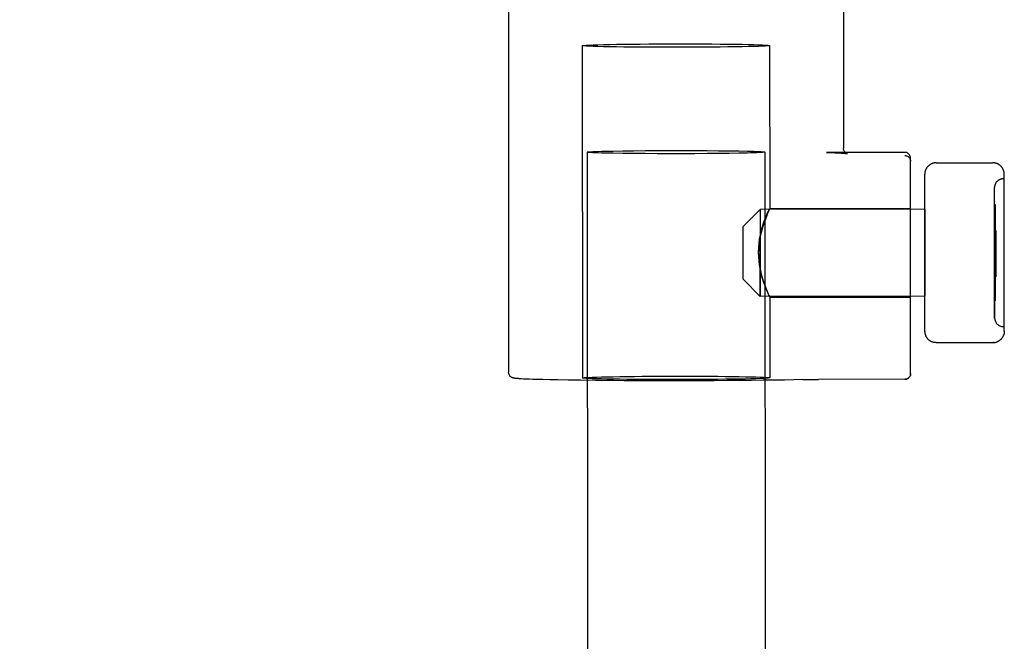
# Model space of a CAD drawing. Header units: inches. Extents: x 0 to 224, y 0 to 145.
# Tile 19 of 62: x 52.72 to 54.45, y 85.94 to 87.04. Entities that reach past the tile are written whole.
import ezdxf

# ---------------------------------------------------------------- set-up
doc = ezdxf.new("R2010")
doc.units = ezdxf.units.IN
doc.header["$LTSCALE"] = 12.302632
doc.header["$MEASUREMENT"] = 0
doc.linetypes.add('HIDDEN', pattern=[0.2, 0.1, -0.1])
doc.layers.get('0').update_dxf_attribs({"linetype": 'CONTINUOUS'})
for name, color, linetype in [('02___PRT_ALL_AXES', 7, 'CONTINUOUS'), ('DEFAULT_2', 8, 'HIDDEN'), ('DIMENSIONS', 7, 'CONTINUOUS')]:
    doc.layers.add(name, color=color, linetype=linetype)
doc.styles.get("Standard").update_dxf_attribs({"font": 'arial.ttf'})
doc.dimstyles.new('DIMSTYLE_1', dxfattribs={"dimtxt": 1.118421, "dimasz": 1.315789, "dimexe": 0.09, "dimexo": 0.07, "dimgap": 0.0425, "dimtad": 0, "dimtih": 1, "dimtoh": 1, "dimzin": 4, "dimdsep": 46, "dimtxsty": 'Standard', "dimblk": '_FILLED', "dimblk1": '_FILLED', "dimblk2": '_FILLED', "dimcen": 0.09, "dimazin": 1, "dimtfac": 1, "dimtdec": 3, "dimtofl": 0, "dimtmove": 0, "dimatfit": 3, "dimldrblk": '_FILLED', "dimfxl": 0, "dimtolj": 1, "dimtzin": 4, "dimarcsym": 0})

# ---------------------------------------------------------------- blocks, each defined once
blk = doc.blocks.new('_FILLED')
at = {"color": 0, "linetype": 'ByBlock'}
blk.add_solid([(0, 0), (-1, 0.2), (-1, -0.2)], dxfattribs=at)
blk = doc.blocks.new('*D5')
at = {"layer": 'DIMENSIONS', "color": 2, "linetype": 'Continuous'}
for p, q in [((33.0709, 85.8337), (33.0709, 90.2357)), ((33.0709, 90.2357), (34.1564, 90.2357)), ((33.0709, 84.7087), (33.0709, 82.0771))]:
    blk.add_line(p, q, dxfattribs=at)
at = {"layer": 'DIMENSIONS', "color": 2, "linetype": 'Continuous', "xscale": 1.3157894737, "yscale": 1.3157894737, "zscale": 1.3157894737}
for p, rotation in [((33.0709, 85.8337), 270), ((33.0709, 84.7087), 90)]:
    blk.add_blockref('_FILLED', p, dxfattribs=dict(at, rotation=rotation))
at = {"layer": 'DIMENSIONS', "color": 2, "linetype": 'Continuous', "insert": (34.7157, 90.7949), "char_height": 1.11842, "width": 3.039278, "attachment_point": 1, "line_spacing_factor": 0.9}
blk.add_mtext('1.13', dxfattribs=at)

msp = doc.modelspace()

# ---------------------------------------------------------------- linework, layer by layer
at = {"layer": '02___PRT_ALL_AXES', "color": 8, "linetype": 'HIDDEN'}
for p, q in [((53.5758, 87.182), (53.5763, 86.4152)), ((54.1658, 87.1824), (54.1661, 86.8095)), ((54.4471, 86.7557), (54.4491, 86.7557)), ((54.4492, 86.6281), (54.4491, 86.7557)), ((54.4323, 86.5107), (54.4321, 86.7407)), ((54.4322, 86.6278), (54.4321, 86.7407)), ((54.3091, 86.7021), (54.0191, 86.7019)), ((54.0361, 86.7034), (54.2841, 86.7036)), ((54.2842, 86.627), (54.2841, 86.7036)), ((54.3091, 86.7021), (54.3092, 86.627)), ((54.2842, 86.5476), (54.2842, 86.627)), ((54.3092, 86.627), (54.3092, 86.5491)), ((54.4322, 86.6236), (54.4323, 86.5107)), ((54.4493, 86.4957), (54.4492, 86.6281)), ((54.3092, 86.5491), (54.0192, 86.5489)), ((54.0362, 86.5474), (54.2842, 86.5476)), ((54.4473, 86.4957), (54.4493, 86.4957))]:
    msp.add_line(p, q, dxfattribs=at)
for points in [[(54.0361, 86.7034), (54.036, 86.7029), (54.0355, 86.7017), (54.0346, 86.6996), (54.0334, 86.6969), (54.0319, 86.6934), (54.0303, 86.6893), (54.0285, 86.6847), (54.0266, 86.6795), (54.0248, 86.6738), (54.0229, 86.6677), (54.0212, 86.6611), (54.0196, 86.6542), (54.0184, 86.6469), (54.0174, 86.6394), (54.0168, 86.6318), (54.0166, 86.624)], [(54.0166, 86.6268), (54.0168, 86.6346), (54.0174, 86.6423), (54.0184, 86.6497), (54.0197, 86.6569), (54.0212, 86.6637), (54.0229, 86.6701), (54.0248, 86.676), (54.0266, 86.6815), (54.0285, 86.6864), (54.0303, 86.6908), (54.0319, 86.6947), (54.0333, 86.6979), (54.0345, 86.7004), (54.0354, 86.7022), (54.036, 86.7032), (54.0361, 86.7034)], [(54.0362, 86.5474), (54.0361, 86.5479), (54.0356, 86.5492), (54.0347, 86.5512), (54.0335, 86.554), (54.032, 86.5575), (54.0304, 86.5616), (54.0286, 86.5662), (54.0267, 86.5714), (54.0248, 86.5771), (54.023, 86.5832), (54.0212, 86.5897), (54.0197, 86.5967), (54.0184, 86.6039), (54.0174, 86.6115), (54.0168, 86.6191), (54.0166, 86.6268)], [(54.0166, 86.624), (54.0168, 86.6162), (54.0174, 86.6086), (54.0184, 86.6012), (54.0197, 86.594), (54.0212, 86.5872), (54.023, 86.5808), (54.0248, 86.5748), (54.0267, 86.5694), (54.0286, 86.5644), (54.0303, 86.56), (54.032, 86.5562), (54.0334, 86.553), (54.0346, 86.5505), (54.0355, 86.5487), (54.0361, 86.5477), (54.0362, 86.5474)]]:
    msp.add_lwpolyline(points, dxfattribs=at)
for centre, start, end in [((54.4471, 86.7407), 90.0388, 180.0388), ((54.4473, 86.5107), 180.0388, 270.0388)]:
    msp.add_arc(centre, 0.015, start, end, dxfattribs=at)
at = {"layer": 'DEFAULT_2', "color": 8, "linetype": 'HIDDEN'}
for p, q in [((53.7059, 86.9902), (53.7063, 86.4053)), ((54.0359, 86.9904), (54.0361, 86.7034)), ((53.7148, 86.8027), (53.7344, 57.8075)), ((53.746, 86.8044), (53.7606, 86.8047)), ((53.7606, 86.8047), (53.7774, 86.805)), ((53.7774, 86.8005), (53.7606, 86.8007)), ((53.7774, 86.805), (53.7962, 86.8052)), ((53.7962, 86.8002), (53.7774, 86.8005)), ((53.7962, 86.8052), (53.8165, 86.8054)), ((53.8165, 86.8001), (53.7962, 86.8002)), ((53.8165, 86.8054), (53.8379, 86.8056)), ((53.8379, 86.8), (53.8165, 86.8001)), ((53.8379, 86.8056), (53.8599, 86.8056)), ((53.8599, 86.7999), (53.8379, 86.8)), ((53.8599, 86.8056), (53.8822, 86.8056)), ((53.8822, 86.8), (53.8599, 86.7999)), ((53.8822, 86.8056), (53.9043, 86.8056)), ((53.9043, 86.8), (53.8822, 86.8)), ((53.9043, 86.8056), (53.9257, 86.8055)), ((53.9257, 86.8002), (53.9043, 86.8)), ((53.9257, 86.8055), (53.9459, 86.8053)), ((53.9459, 86.8003), (53.9257, 86.8002)), ((53.9459, 86.8053), (53.9647, 86.8051)), ((53.9647, 86.8006), (53.9459, 86.8003)), ((53.9647, 86.8051), (53.9816, 86.8049)), ((53.9816, 86.8009), (53.9647, 86.8006)), ((53.9962, 86.8012), (53.9816, 86.8009)), ((54.0273, 86.8029), (54.0469, 57.8077)), ((54.1364, 86.8022), (54.1363, 86.8022)), ((54.1363, 86.8022), (54.1442, 86.8019)), ((54.2741, 86.8023), (54.1364, 86.8022)), ((54.1534, 86.8016), (54.1581, 86.8014)), ((54.1581, 86.8014), (54.1619, 86.8012)), ((54.2843, 86.4129), (54.2841, 86.7923)), ((54.3167, 86.7796), (54.3162, 86.7792)), ((54.3173, 86.78), (54.3167, 86.7796)), ((54.3179, 86.7805), (54.3173, 86.78)), ((54.3185, 86.7808), (54.3179, 86.7804)), ((54.3191, 86.7812), (54.3185, 86.7808)), ((54.3197, 86.7816), (54.3191, 86.7812)), ((54.3203, 86.7819), (54.3197, 86.7815)), ((54.321, 86.7822), (54.3203, 86.7819)), ((54.3216, 86.7825), (54.3209, 86.7822)), ((54.3223, 86.7827), (54.3216, 86.7824)), ((54.323, 86.7829), (54.3222, 86.7827)), ((54.3236, 86.7831), (54.3229, 86.7829)), ((54.3243, 86.7833), (54.3236, 86.7831)), ((54.325, 86.7835), (54.3243, 86.7833)), ((54.3257, 86.7836), (54.3249, 86.7835)), ((54.3264, 86.7837), (54.3256, 86.7836)), ((54.3271, 86.7838), (54.3263, 86.7837)), ((54.3278, 86.7839), (54.327, 86.7838)), ((54.3285, 86.7839), (54.3277, 86.7839)), ((54.3291, 86.7839), (54.3284, 86.7839)), ((54.3291, 86.7839), (54.4291, 86.784)), ((54.3092, 86.766), (54.3091, 86.7652)), ((54.3091, 86.7652), (54.3091, 86.7644)), ((54.3093, 86.4875), (54.3091, 86.7638)), ((54.3093, 86.7667), (54.3092, 86.7659)), ((54.3094, 86.7674), (54.3093, 86.7667)), ((54.3097, 86.7688), (54.3096, 86.7681)), ((54.3099, 86.7696), (54.3097, 86.7688)), ((54.3102, 86.7703), (54.3099, 86.7695)), ((54.3104, 86.771), (54.3101, 86.7702)), ((54.3107, 86.7716), (54.3104, 86.7709)), ((54.4493, 86.4876), (54.4491, 86.7639)), ((54.4322, 86.6273), (54.4321, 86.7107)), ((54.4321, 86.7107), (54.4331, 86.7107)), ((54.4322, 86.5407), (54.4321, 86.7092)), ((54.4321, 86.7092), (54.4331, 86.7092)), ((54.4331, 86.7107), (54.4332, 86.5422)), ((54.4331, 86.7092), (54.4332, 86.6272)), ((53.9892, 86.6719), (54.0191, 86.7019)), ((54.0191, 86.7019), (54.0192, 86.5489)), ((54.0191, 86.7019), (54.0192, 86.6268)), ((53.9892, 86.6246), (53.9892, 86.6719)), ((54.4322, 86.6582), (54.4322, 86.6648)), ((54.4342, 86.6648), (54.4322, 86.6648)), ((54.4342, 86.6631), (54.4322, 86.6631)), ((54.4322, 86.6341), (54.4322, 86.66)), ((54.4322, 86.654), (54.4322, 86.6598)), ((54.4342, 86.6598), (54.4322, 86.6598)), ((54.4342, 86.658), (54.4322, 86.658)), ((54.4322, 86.6434), (54.4322, 86.6558)), ((54.4342, 86.6648), (54.4342, 86.6281)), ((54.4322, 86.6284), (54.4322, 86.6467)), ((54.4322, 86.6305), (54.4322, 86.6359)), ((54.4342, 86.6359), (54.4342, 86.6305)), ((53.9892, 86.5789), (53.9892, 86.6246)), ((54.0192, 86.5489), (54.0192, 86.624)), ((54.4322, 86.6322), (54.4342, 86.6322)), ((54.4322, 86.6305), (54.4342, 86.6305)), ((54.4322, 86.6206), (54.4322, 86.6302)), ((54.4322, 86.6302), (54.4342, 86.6302)), ((54.4322, 86.6298), (54.4342, 86.6298)), ((54.4322, 86.6284), (54.4342, 86.6284)), ((54.4322, 86.6281), (54.4342, 86.6281)), ((54.4322, 86.6198), (54.4322, 86.6277)), ((54.4342, 86.6277), (54.4322, 86.6277)), ((54.4342, 86.626), (54.4322, 86.626)), ((54.4322, 86.6242), (54.4322, 86.5422)), ((54.4322, 86.5911), (54.4322, 86.6224)), ((54.4322, 86.5862), (54.4322, 86.6216)), ((54.4332, 86.6242), (54.4332, 86.5407)), ((54.4342, 86.6298), (54.4342, 86.6194)), ((54.4342, 86.6277), (54.4342, 86.5832)), ((54.4322, 86.5959), (54.4322, 86.5979)), ((54.4342, 86.5979), (54.4322, 86.5979)), ((54.4322, 86.5883), (54.4322, 86.5951)), ((54.4322, 86.59), (54.4342, 86.59)), ((54.4322, 86.5883), (54.4342, 86.5883)), ((54.4322, 86.585), (54.4342, 86.585)), ((54.4322, 86.5841), (54.4342, 86.5841)), ((54.4322, 86.5832), (54.4342, 86.5832)), ((53.9892, 86.5789), (54.0192, 86.5489)), ((54.0362, 86.5475), (54.0363, 86.4055)), ((54.4322, 86.5422), (54.4332, 86.5422)), ((54.4322, 86.5407), (54.4332, 86.5407)), ((54.3093, 86.4869), (54.3093, 86.4875)), ((54.3093, 86.4867), (54.3093, 86.4869)), ((54.3093, 86.4868), (54.3093, 86.486)), ((54.3093, 86.486), (54.3094, 86.4853)), ((54.3094, 86.4853), (54.3095, 86.4845)), ((54.3095, 86.4846), (54.3096, 86.4838)), ((54.3096, 86.4838), (54.3098, 86.4831)), ((54.3098, 86.4831), (54.3099, 86.4824)), ((54.3099, 86.4824), (54.3101, 86.4817)), ((54.3101, 86.4817), (54.3104, 86.481)), ((54.3103, 86.481), (54.3106, 86.4803)), ((54.3106, 86.4803), (54.3109, 86.4796)), ((54.448, 86.4804), (54.4477, 86.4797)), ((54.4482, 86.4811), (54.448, 86.4804)), ((54.4484, 86.4818), (54.4482, 86.4811)), ((54.4486, 86.4825), (54.4484, 86.4818)), ((54.4488, 86.4832), (54.4486, 86.4825)), ((54.449, 86.4839), (54.4488, 86.4832)), ((54.4491, 86.4847), (54.4489, 86.4839)), ((54.4492, 86.4854), (54.4491, 86.4846)), ((54.4493, 86.4869), (54.4492, 86.4861)), ((54.4492, 86.4862), (54.4492, 86.4854)), ((54.4493, 86.4875), (54.4493, 86.487)), ((54.4493, 86.487), (54.4493, 86.4868)), ((54.317, 86.4716), (54.3164, 86.4721)), ((54.3175, 86.4712), (54.3169, 86.4717)), ((54.3181, 86.4708), (54.3175, 86.4712)), ((54.3187, 86.4704), (54.3181, 86.4708)), ((54.3193, 86.47), (54.3187, 86.4704)), ((54.3199, 86.4697), (54.3193, 86.4701)), ((54.3206, 86.4694), (54.3199, 86.4697)), ((54.3212, 86.4691), (54.3205, 86.4694)), ((54.3218, 86.4688), (54.3212, 86.4691)), ((54.3225, 86.4686), (54.3218, 86.4688)), ((54.3232, 86.4683), (54.3225, 86.4686)), ((54.3238, 86.4681), (54.3231, 86.4683)), ((54.3245, 86.4679), (54.3238, 86.4681)), ((54.3252, 86.4678), (54.3245, 86.468)), ((54.3259, 86.4677), (54.3251, 86.4678)), ((54.3266, 86.4675), (54.3258, 86.4677)), ((54.3273, 86.4675), (54.3265, 86.4676)), ((54.328, 86.4674), (54.3272, 86.4675)), ((54.3287, 86.4674), (54.3279, 86.4674)), ((54.3293, 86.4674), (54.3286, 86.4674)), ((54.3293, 86.4674), (54.4293, 86.4674)), ((54.43, 86.4674), (54.4293, 86.4674)), ((54.4299, 86.4674), (54.4307, 86.4675)), ((54.4306, 86.4675), (54.4314, 86.4675)), ((54.4313, 86.4675), (54.4321, 86.4676)), ((54.432, 86.4676), (54.4328, 86.4677)), ((54.4327, 86.4677), (54.4334, 86.4679)), ((54.4334, 86.4679), (54.4341, 86.468)), ((54.4341, 86.468), (54.4348, 86.4682)), ((54.4347, 86.4682), (54.4355, 86.4684)), ((54.4354, 86.4684), (54.4361, 86.4686)), ((54.4361, 86.4686), (54.4368, 86.4689)), ((54.4367, 86.4689), (54.4374, 86.4692)), ((54.4374, 86.4692), (54.4381, 86.4695)), ((54.438, 86.4695), (54.4387, 86.4698)), ((54.4387, 86.4698), (54.4393, 86.4701)), ((54.4393, 86.4701), (54.4399, 86.4705)), ((54.4399, 86.4705), (54.4405, 86.4709)), ((54.4405, 86.4709), (54.4411, 86.4713)), ((54.4411, 86.4713), (54.4416, 86.4717)), ((54.2832, 86.4083), (54.2838, 86.4098)), ((54.2842, 86.4113), (54.2838, 86.4098)), ((54.2843, 86.4129), (54.2843, 86.4123)), ((53.6024, 86.4034), (53.5988, 86.4036)), ((53.6068, 86.4032), (53.6024, 86.4034)), ((53.6122, 86.403), (53.6068, 86.4032)), ((53.6188, 86.4028), (53.6122, 86.403)), ((53.6268, 86.4025), (53.6188, 86.4028)), ((53.6366, 86.4023), (53.6268, 86.4025)), ((53.6486, 86.402), (53.6366, 86.4023)), ((53.6632, 86.4017), (53.6486, 86.402)), ((53.681, 86.4014), (53.6632, 86.4017)), ((53.7027, 86.4011), (53.681, 86.4014)), ((53.7291, 86.4008), (53.7027, 86.4011)), ((53.7611, 86.4005), (53.7291, 86.4008)), ((54.0943, 86.4023), (54.1096, 86.4027)), ((54.1096, 86.4027), (54.1131, 86.4027)), ((54.1131, 86.4027), (54.1174, 86.4028)), ((54.1174, 86.4028), (54.1221, 86.4028)), ((54.2743, 86.4029), (54.1221, 86.4028)), ((54.2832, 86.4083), (54.2824, 86.407))]:
    msp.add_line(p, q, dxfattribs=at)
for points in [[(53.7059, 86.9902), (53.7067, 86.9904), (53.7091, 86.9907), (53.7131, 86.991), (53.7185, 86.9913), (53.7254, 86.9916), (53.7337, 86.9918), (53.7434, 86.9921), (53.7543, 86.9923), (53.7663, 86.9925), (53.7793, 86.9927), (53.7932, 86.9929), (53.8078, 86.993), (53.823, 86.9931), (53.8388, 86.9932), (53.8547, 86.9932), (53.8709, 86.9933)], [(53.8709, 86.9873), (53.8547, 86.9873), (53.8388, 86.9873), (53.823, 86.9874), (53.8078, 86.9874), (53.7932, 86.9876), (53.7793, 86.9877), (53.7663, 86.9879), (53.7543, 86.9881), (53.7434, 86.9883), (53.7337, 86.9885), (53.7254, 86.9887), (53.7185, 86.989), (53.7131, 86.9893), (53.7091, 86.9896), (53.7067, 86.9899), (53.7059, 86.9902)], [(53.8709, 86.9933), (53.8872, 86.9933), (53.9031, 86.9932), (53.9188, 86.9932), (53.9341, 86.9931), (53.9487, 86.993), (53.9626, 86.9928), (53.9756, 86.9927), (53.9876, 86.9925), (53.9985, 86.9923), (54.0081, 86.992), (54.0165, 86.9918), (54.0234, 86.9915), (54.0288, 86.9912), (54.0328, 86.991), (54.0351, 86.9907), (54.0359, 86.9904)], [(54.0359, 86.9904), (54.0351, 86.9901), (54.0328, 86.9898), (54.0288, 86.9895), (54.0234, 86.9892), (54.0165, 86.9889), (54.0081, 86.9887), (53.9985, 86.9884), (53.9876, 86.9882), (53.9756, 86.988), (53.9626, 86.9878), (53.9487, 86.9877), (53.9341, 86.9875), (53.9188, 86.9874), (53.9031, 86.9873), (53.8872, 86.9873), (53.8709, 86.9873)], [(54.1727, 86.8002), (54.1728, 86.8002), (54.1729, 86.8002), (54.1729, 86.8002), (54.1728, 86.8002), (54.1726, 86.8003), (54.1723, 86.8004), (54.1719, 86.8005), (54.1714, 86.8008), (54.1707, 86.8011), (54.1699, 86.8017), (54.169, 86.8024), (54.1682, 86.8034), (54.1674, 86.8046), (54.1667, 86.806), (54.1662, 86.8077), (54.1661, 86.8095)], [(53.7148, 86.8027), (53.7152, 86.8029), (53.7164, 86.8031), (53.7184, 86.8033), (53.7211, 86.8035), (53.7247, 86.8037), (53.7289, 86.8039), (53.7339, 86.8041), (53.7396, 86.8042), (53.746, 86.8044)], [(53.7606, 86.8007), (53.746, 86.801), (53.7396, 86.8012), (53.7339, 86.8013), (53.7289, 86.8015), (53.7247, 86.8017), (53.7211, 86.8019), (53.7184, 86.8021), (53.7164, 86.8023), (53.7152, 86.8025), (53.7148, 86.8027)], [(53.9816, 86.8049), (53.9962, 86.8046), (54.0025, 86.8044), (54.0082, 86.8043), (54.0132, 86.8041), (54.0175, 86.8039), (54.021, 86.8037), (54.0237, 86.8035), (54.0257, 86.8033), (54.0269, 86.8031), (54.0273, 86.8029)], [(54.0273, 86.8029), (54.0269, 86.8027), (54.0257, 86.8025), (54.0237, 86.8023), (54.021, 86.8021), (54.0175, 86.8019), (54.0132, 86.8017), (54.0082, 86.8015), (54.0025, 86.8013), (53.9962, 86.8012)], [(54.1442, 86.8019), (54.1506, 86.8017), (54.1534, 86.8016)], [(54.1619, 86.8012), (54.1649, 86.801), (54.1662, 86.8009), (54.1673, 86.8008), (54.1683, 86.8007), (54.1692, 86.8006), (54.1699, 86.8006), (54.1706, 86.8005), (54.1712, 86.8004), (54.1717, 86.8004), (54.172, 86.8003), (54.1724, 86.8003), (54.1726, 86.8002), (54.1727, 86.8002)], [(54.2841, 86.7923), (54.284, 86.7938), (54.2836, 86.7953), (54.283, 86.7968), (54.2822, 86.7981), (54.2812, 86.7993), (54.28, 86.8003), (54.2787, 86.8012), (54.2772, 86.8018), (54.2757, 86.8022), (54.2741, 86.8023)], [(54.2741, 86.7968), (54.2756, 86.7967), (54.2772, 86.7963), (54.2786, 86.7957), (54.28, 86.7949), (54.2812, 86.7939), (54.2822, 86.7927), (54.283, 86.7913), (54.2836, 86.7899), (54.284, 86.7884), (54.2841, 86.7868)], [(54.3137, 86.7766), (54.3132, 86.776), (54.3128, 86.7754), (54.3124, 86.7748), (54.312, 86.7742), (54.3116, 86.7736), (54.3113, 86.7729), (54.311, 86.7723), (54.3107, 86.7716)], [(54.3162, 86.7791), (54.3156, 86.7787), (54.3151, 86.7782), (54.3146, 86.7777), (54.3141, 86.7771), (54.3137, 86.7766), (54.3132, 86.776), (54.3128, 86.7754)], [(54.4491, 86.7639), (54.4491, 86.7645), (54.449, 86.7653), (54.449, 86.766), (54.4489, 86.7668), (54.4488, 86.7675), (54.4486, 86.7682), (54.4485, 86.7689), (54.4483, 86.7696), (54.448, 86.7703), (54.4478, 86.771), (54.4475, 86.7717), (54.4472, 86.7724), (54.4469, 86.773), (54.4465, 86.7737), (54.4462, 86.7743), (54.4458, 86.7749), (54.4454, 86.7755), (54.4449, 86.7761), (54.4445, 86.7767), (54.444, 86.7772), (54.4435, 86.7778), (54.443, 86.7783), (54.4425, 86.7788), (54.442, 86.7792), (54.4414, 86.7797), (54.4409, 86.7801), (54.4403, 86.7805), (54.4397, 86.7809), (54.4391, 86.7813), (54.4384, 86.7816), (54.4378, 86.782), (54.4372, 86.7823), (54.4365, 86.7825), (54.4359, 86.7828), (54.4352, 86.783), (54.4345, 86.7832), (54.4338, 86.7834), (54.4332, 86.7836), (54.4325, 86.7837), (54.4318, 86.7838), (54.4311, 86.7839), (54.4304, 86.7839), (54.4297, 86.784), (54.4291, 86.784)], [(54.3091, 86.7653), (54.3091, 86.7645), (54.3091, 86.7638)], [(54.3097, 86.7689), (54.3096, 86.7682), (54.3094, 86.7674)], [(54.313, 86.4758), (54.3126, 86.4764), (54.3122, 86.477), (54.3118, 86.4776), (54.3115, 86.4783), (54.3112, 86.4789), (54.3109, 86.4796)], [(54.4442, 86.4742), (54.4447, 86.4747), (54.4452, 86.4753), (54.4456, 86.4759), (54.446, 86.4765), (54.4464, 86.4771), (54.4467, 86.4777), (54.4471, 86.4784), (54.4474, 86.479), (54.4477, 86.4797)], [(54.3126, 86.4764), (54.313, 86.4758), (54.3134, 86.4752), (54.3139, 86.4747), (54.3143, 86.4741), (54.3148, 86.4736), (54.3153, 86.4731), (54.3159, 86.4726), (54.3164, 86.4721)], [(54.4447, 86.4747), (54.4442, 86.4742), (54.4438, 86.4737), (54.4433, 86.4732), (54.4427, 86.4727), (54.4422, 86.4722), (54.4417, 86.4717)], [(53.5988, 86.4036), (53.5958, 86.4038), (53.5946, 86.4039), (53.5934, 86.404), (53.5924, 86.4041), (53.5915, 86.4041), (53.5906, 86.4042), (53.5898, 86.4043), (53.5891, 86.4044), (53.5885, 86.4044), (53.5879, 86.4045), (53.5874, 86.4046), (53.5868, 86.4047), (53.5864, 86.4047), (53.5859, 86.4048), (53.5855, 86.4049), (53.585, 86.405), (53.5846, 86.4051), (53.5841, 86.4052), (53.5836, 86.4054), (53.5831, 86.4056), (53.5825, 86.4058), (53.5819, 86.4061), (53.5811, 86.4066), (53.5802, 86.4072), (53.5793, 86.408), (53.5784, 86.409), (53.5777, 86.4101), (53.577, 86.4115), (53.5765, 86.4132), (53.5763, 86.4152)], [(54.2838, 86.4098), (54.2842, 86.4113), (54.2843, 86.4123)], [(53.7063, 86.4053), (53.707, 86.4055), (53.7092, 86.4058), (53.7126, 86.4061), (53.7175, 86.4063), (53.7236, 86.4066), (53.7311, 86.4068), (53.7397, 86.4071), (53.7494, 86.4073), (53.7602, 86.4075), (53.7719, 86.4077), (53.7845, 86.4079), (53.7978, 86.408), (53.8117, 86.4081), (53.8262, 86.4082), (53.841, 86.4083), (53.856, 86.4083), (53.8713, 86.4084)], [(53.8713, 86.4024), (53.856, 86.4024), (53.841, 86.4024), (53.8262, 86.4024), (53.8117, 86.4025), (53.7978, 86.4026), (53.7845, 86.4027), (53.7719, 86.4029), (53.7602, 86.4031), (53.7494, 86.4033), (53.7397, 86.4035), (53.7311, 86.4037), (53.7236, 86.4039), (53.7175, 86.4042), (53.7126, 86.4044), (53.7092, 86.4047), (53.707, 86.405), (53.7063, 86.4053)], [(54.0943, 86.4023), (54.0788, 86.4019), (54.062, 86.4016), (54.0439, 86.4013), (54.0246, 86.4011), (54.0043, 86.4009), (53.9831, 86.4007), (53.9611, 86.4005), (53.9385, 86.4004), (53.9155, 86.4003), (53.8922, 86.4002), (53.8687, 86.4002), (53.8451, 86.4002), (53.822, 86.4002), (53.8001, 86.4003), (53.7796, 86.4004), (53.7611, 86.4005)], [(53.8713, 86.4084), (53.8866, 86.4084), (53.9017, 86.4083), (53.9165, 86.4083), (53.9309, 86.4082), (53.9449, 86.4081), (53.9582, 86.408), (53.9708, 86.4078), (53.9825, 86.4077), (53.9933, 86.4075), (54.003, 86.4073), (54.0116, 86.407), (54.019, 86.4068), (54.0252, 86.4066), (54.03, 86.4063), (54.0335, 86.406), (54.0356, 86.4058), (54.0363, 86.4055)], [(54.0363, 86.4055), (54.0356, 86.4052), (54.0335, 86.4049), (54.03, 86.4046), (54.0252, 86.4044), (54.019, 86.4041), (54.0116, 86.4039), (54.003, 86.4036), (53.9933, 86.4034), (53.9825, 86.4032), (53.9708, 86.403), (53.9582, 86.4029), (53.9449, 86.4027), (53.9309, 86.4026), (53.9165, 86.4025), (53.9017, 86.4024), (53.8866, 86.4024), (53.8713, 86.4024)], [(54.2824, 86.407), (54.2814, 86.4058), (54.2802, 86.4048), (54.2788, 86.404), (54.2774, 86.4034), (54.2759, 86.403), (54.2743, 86.4029)], [(54.2743, 86.4029), (54.276, 86.403), (54.2775, 86.4034), (54.2789, 86.404), (54.2803, 86.4048), (54.2814, 86.4058)]]:
    msp.add_lwpolyline(points, dxfattribs=at)

# ---------------------------------------------------------------- dimensions: what is measured, and where the dimension line sits
at = {"layer": 'DIMENSIONS', "color": 2, "linetype": 'Continuous'}
dim = msp.add_linear_dim(base=(33.070914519, 84.7087097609), p1=(52.7917579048, 85.8337097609), p2=(17.6042579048, 84.7087097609), angle=270, dimstyle='DIMSTYLE_1', dxfattribs=at)
dim.commit()
dim.dimension.update_dxf_attribs({"geometry": '*D5', "text_midpoint": (36.2837302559, 90.2294120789), "dimtype": 160})

doc.saveas('drawing.dxf')
